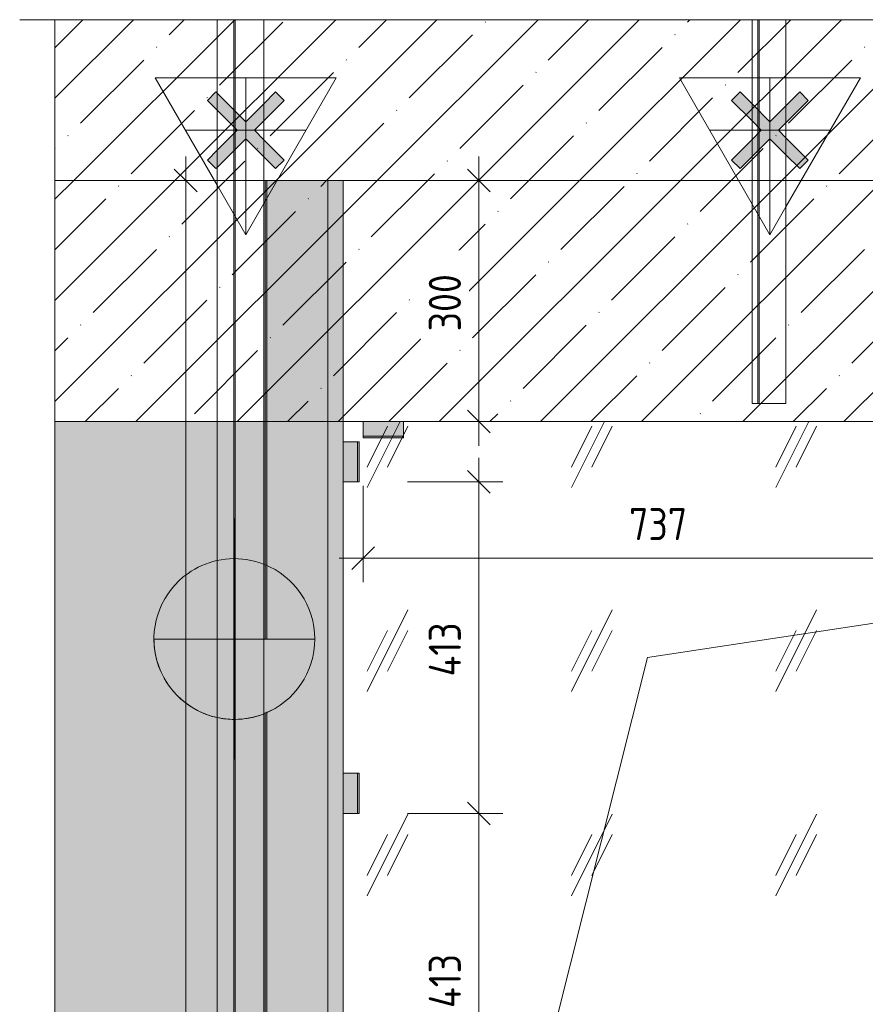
# Model space of a CAD drawing. Header units: millimetres. Extents: x -8351563 to -8343231, y 8501 to 6136062.
# Tile 3 of 42: x -8351563 to -8350511, y 10135 to 11360. Entities that reach past the tile are written whole.
import ezdxf

# ---------------------------------------------------------------- set-up
doc = ezdxf.new("R2010")
doc.units = ezdxf.units.MM
for name, color, linetype, lineweight in [('Обобщенные модели', 7, 'Continuous', 18), ('Окна', 7, 'Continuous', 18), ('Остекление', 7, 'Continuous', 18), ('Проем', 7, 'Continuous', 18), ('Размеры', 7, 'Continuous', 9), ('Размеры-20', 7, 'Continuous', 9), ('Типовые аннотации', 7, 'Continuous', 18), ('Тонкие линии', 7, 'Continuous', 18), ('Элементы узлов', 7, 'Continuous', 18)]:
    doc.layers.add(name, color=color, linetype=linetype, lineweight=lineweight)
doc.styles.add('GOST Common', font='GOST_Common.ttf', dxfattribs={"width": 0.9, "height": 40})
doc.dimstyles.new('ADSK_Основной_2_0', dxfattribs={"dimscale": 304.8, "dimtxt": 40.2286, "dimasz": 0.092782, "dimexe": 0.098425, "dimexo": 0.19685, "dimgap": 0.032808, "dimtad": 1, "dimdec": 0, "dimzin": 0, "dimdsep": 46, "dimtxsty": 'GOST Common', "dimblk1": 'OBLIQUE', "dimblk2": 'OBLIQUE', "dimsah": 1, "dimcen": 0.09, "dimdle": 0.098425, "dimazin": 0, "dimtfac": 1, "dimtdec": 4, "dimtix": 1, "dimtmove": 0, "dimatfit": 3, "dimfxl": 1, "dimtvp": 1, "dimtfill": 1, "dimtolj": 1, "dimtzin": 0, "dimarcsym": 2})
pattern_1 = [(45, (-8349962.59, 58707.51), (-62.8618, 62.8618), []), (45, (-8349899.73, 58707.51), (-62.8618, 62.8618), [111.125, -22.225, 0.67056, -21.554])]

# ---------------------------------------------------------------- blocks, each defined once
blk = doc.blocks.new('okna_rehau_dvupolnoe - 2310х1800 _створка и глухое_-21120295-Схема устройства несущих элементов окон ПВХ')
at = {"layer": 'Проем', "true_color": 0xeaeaea}
h = blk.add_hatch(dxfattribs=at)
h.set_pattern_fill('FP_1', color=254, style=0, pattern_type=2)
h.set_pattern_definition([(243.435, (-8349810.18, 58885.31), (253.99965, 254.00056), [113.592, -454.369]), (243.435, (-8349835.58, 58859.91), (253.99965, 254.00056), [56.796, -511.165]), (243.435, (-8349810.18, 58859.91), (253.99965, 254.00056), [56.796, -511.165])])
h.paths.add_polyline_path([(-8349287.4, 9060), (-8348850.5, 9060), (-8348850.5, 10860), (-8351160.5, 10860), (-8351160.5, 9060), (-8349666.6, 9060)])
at = {"layer": 'Остекление', "color": 253, "true_color": 0xaaaaaa}
for p, q in [((-8351160.5, 9095), (-8351160.5, 10860)), ((-8351160.5, 10860), (-8348850.5, 10860)), ((-8348850.5, 10860), (-8351160.5, 10860)), ((-8351160.5, 10860), (-8351160.5, 10860))]:
    blk.add_line(p, q, dxfattribs=at)
at = {"layer": 'Проем', "color": 253, "true_color": 0xaaaaaa}
for p, q in [((-8350782.2, 10566.7), (-8348850.5, 10860)), ((-8351160.5, 9060), (-8350782.2, 10566.7))]:
    blk.add_line(p, q, dxfattribs=at)
blk = doc.blocks.new('HILTI_s_Профиль_MFT-T - Профиль MFT-Ta 60x58x1_8 6m-21079020-Схема устройства несущих элементов окон ПВХ')
at = {"layer": 'Обобщенные модели', "color": 9, "true_color": 0xddb3b4}
for p, q in [((-8351317.1, 9032.5), (-8351317.1, 11360)), ((-8351317.1, 9032.5), (-8351317.1, 11360)), ((-8351296.5, 11248.1), (-8351296.5, 11360)), ((-8351296.5, 9032.5), (-8351296.5, 11360)), ((-8351294.7, 9032.5), (-8351294.7, 11360)), ((-8351294.7, 11246.3), (-8351294.7, 11360)), ((-8351259.1, 9032.5), (-8351259.1, 11360)), ((-8351259.1, 11360), (-8351259.1, 9032.5)), ((-8351296.5, 11218.1), (-8351296.5, 11226.9)), ((-8351294.7, 11219.9), (-8351294.7, 11225.1)), ((-8351296.5, 10589.5), (-8351296.5, 11196.9)), ((-8351294.7, 10589.5), (-8351294.7, 11198.7)), ((-8351296.5, 9956.5), (-8351296.5, 10489.6)), ((-8351294.7, 9956.5), (-8351294.7, 10489.6)), ((-8351296.5, 9323.5), (-8351296.5, 9856.6)), ((-8351294.7, 9323.5), (-8351294.7, 9856.6)), ((-8351296.5, 9032.5), (-8351296.5, 9223.6)), ((-8351294.7, 9032.5), (-8351294.7, 9223.6)), ((-8351259.1, 9032.5), (-8351317.1, 9032.5)), ((-8351317.1, 9032.5), (-8351296.5, 9032.5)), ((-8351296.5, 9032.5), (-8351294.7, 9032.5)), ((-8351294.7, 9032.5), (-8351259.1, 9032.5))]:
    blk.add_line(p, q, dxfattribs=at)
blk = doc.blocks.new('HILTI_s_Кронштейн_MFT-MF_LM - Кронштейн MFT-MF 190 LM-8764719-Схема устройства несущих элементов окон ПВХ')
at = {"layer": 'Элементы узлов', "true_color": 0xe2e2e2}
blk.add_hatch(color=254, dxfattribs=at).paths.add_polyline_path([(-8351318.6, 11174.8), (-8351281.5, 11211.9), (-8351244.4, 11174.8), (-8351233.8, 11185.4), (-8351270.8, 11222.5), (-8351233.8, 11259.6), (-8351244.4, 11270.2), (-8351281.5, 11233.1), (-8351318.6, 11270.2), (-8351329.2, 11259.6), (-8351292.1, 11222.5), (-8351329.2, 11185.4)])
at = {"layer": 'Элементы узлов', "color": 21, "true_color": 0xffaaaa}
blk.add_line((-8351296.5, 11072.5), (-8351296.5, 11360), dxfattribs=at)
at = {"layer": 'Элементы узлов', "color": 253, "true_color": 0xaaaaaa}
for p, q in [((-8351394.1, 11287.5), (-8351317.1, 11287.5)), ((-8351317.1, 11154.1), (-8351394.1, 11287.5)), ((-8351317.1, 11287.5), (-8351259.1, 11287.5)), ((-8351281.5, 11092.5), (-8351281.5, 11287.5)), ((-8351259.1, 11287.5), (-8351169, 11287.5)), ((-8351169, 11287.5), (-8351259.1, 11131.4)), ((-8351329.2, 11259.6), (-8351318.6, 11270.2)), ((-8351318.6, 11270.2), (-8351329.2, 11259.6)), ((-8351318.6, 11270.2), (-8351317.1, 11268.7)), ((-8351317.1, 11268.7), (-8351318.6, 11270.2)), ((-8351244.4, 11270.2), (-8351259.1, 11255.5)), ((-8351244.4, 11270.2), (-8351259.1, 11255.5)), ((-8351233.8, 11259.6), (-8351244.4, 11270.2)), ((-8351233.8, 11259.6), (-8351244.4, 11270.2)), ((-8351317.1, 11247.5), (-8351329.2, 11259.6)), ((-8351329.2, 11259.6), (-8351317.1, 11247.5)), ((-8351317.1, 11268.7), (-8351281.5, 11233.1)), ((-8351281.5, 11233.1), (-8351317.1, 11268.7)), ((-8351259.1, 11234.3), (-8351233.8, 11259.6)), ((-8351259.1, 11234.3), (-8351233.8, 11259.6)), ((-8351292.1, 11222.5), (-8351317.1, 11247.5)), ((-8351317.1, 11247.5), (-8351292.1, 11222.5)), ((-8351259.1, 11255.5), (-8351281.5, 11233.1)), ((-8351259.1, 11255.5), (-8351281.5, 11233.1)), ((-8351270.8, 11222.5), (-8351259.1, 11234.3)), ((-8351270.8, 11222.5), (-8351259.1, 11234.3)), ((-8351356.6, 11222.5), (-8351317.1, 11222.5)), ((-8351317.1, 11197.5), (-8351292.1, 11222.5)), ((-8351317.1, 11222.5), (-8351259.1, 11222.5)), ((-8351292.1, 11222.5), (-8351317.1, 11197.5)), ((-8351259.1, 11210.7), (-8351270.8, 11222.5)), ((-8351259.1, 11210.7), (-8351270.8, 11222.5)), ((-8351259.1, 11222.5), (-8351206.5, 11222.5)), ((-8351317.1, 11176.3), (-8351281.5, 11211.9)), ((-8351317.1, 11176.3), (-8351281.5, 11211.9)), ((-8351259.1, 11189.5), (-8351281.5, 11211.9)), ((-8351281.5, 11211.9), (-8351259.1, 11189.5)), ((-8351233.8, 11185.4), (-8351259.1, 11210.7)), ((-8351233.8, 11185.4), (-8351259.1, 11210.7)), ((-8351329.2, 11185.4), (-8351317.1, 11197.5)), ((-8351317.1, 11197.5), (-8351329.2, 11185.4)), ((-8351329.2, 11185.4), (-8351318.6, 11174.8)), ((-8351329.2, 11185.4), (-8351318.6, 11174.8)), ((-8351244.4, 11174.8), (-8351259.1, 11189.5)), ((-8351259.1, 11189.5), (-8351244.4, 11174.8)), ((-8351233.8, 11185.4), (-8351244.4, 11174.8)), ((-8351244.4, 11174.8), (-8351233.8, 11185.4)), ((-8351318.6, 11174.8), (-8351317.1, 11176.3)), ((-8351318.6, 11174.8), (-8351317.1, 11176.3)), ((-8351281.5, 11092.5), (-8351317.1, 11154.1)), ((-8351259.1, 11131.4), (-8351281.5, 11092.5))]:
    blk.add_line(p, q, dxfattribs=at)
blk = doc.blocks.new('HILTI_s_Кронштейн_MFT-MF_HS - Кронштейн MFT-MF 190 HS-8759227-Схема устройства несущих элементов окон ПВХ')
at = {"layer": 'Элементы узлов', "true_color": 0xe2e2e2}
for points in [[(-8351295.6, 10489.5), (-8351295.6, 10589.5), (-8351395.6, 10589.5), (-8351392.2, 10563.6), (-8351382.2, 10539.5), (-8351366.3, 10518.8), (-8351345.6, 10502.9), (-8351321.5, 10492.9), (-8351317.1, 10492.3)], [(-8351295.6, 10489.5), (-8351269.7, 10492.9), (-8351245.6, 10502.9), (-8351224.9, 10518.8), (-8351209, 10539.5), (-8351199, 10563.6), (-8351195.6, 10589.5), (-8351295.6, 10589.5)]]:
    blk.add_hatch(color=254, dxfattribs=at).paths.add_polyline_path(points)
at = {"layer": 'Элементы узлов', "color": 21, "true_color": 0xffaaaa}
blk.add_line((-8351295.6, 10439.5), (-8351295.6, 10739.5), dxfattribs=at)
at = {"layer": 'Элементы узлов', "color": 253, "true_color": 0xaaaaaa}
for p, q in [((-8351295.6, 10489.5), (-8351295.6, 10689.5)), ((-8351395.6, 10589.5), (-8351317.1, 10589.5)), ((-8351317.1, 10589.5), (-8351395.6, 10589.5)), ((-8351317.1, 10589.5), (-8351259.1, 10589.5)), ((-8351295.6, 10589.5), (-8351317.1, 10589.5)), ((-8351295.6, 10589.5), (-8351295.6, 10489.5)), ((-8351259.1, 10589.5), (-8351295.6, 10589.5)), ((-8351295.6, 10489.5), (-8351295.6, 10589.5)), ((-8351259.1, 10589.5), (-8351195.6, 10589.5)), ((-8351195.6, 10589.5), (-8351259.1, 10589.5))]:
    blk.add_line(p, q, dxfattribs=at)
for start, end in [(102.6112, 125.2174), (78.2609, 102.5118), (68.3946, 78.2609), (0, 68.3946), (125.2174, 257.4882), (180, 257.5556), (291.6054, 0), (291.6167, 0), (257.4882, 291.6054), (257.5556, 270), (270, 291.6167)]:
    blk.add_arc((-8351295.6, 10589.5), 100, start, end, dxfattribs=at)
blk = doc.blocks.new('HILTI_s_Профиль_MFT-T - Профиль MFT-Ta 60x42x1_8 6m-V28-Схема устройства несущих элементов окон ПВХ')
at = {"layer": 'Обобщенные модели', "color": 254, "true_color": 0xe2c5df}
for p, q in [((-8350652, 10882.5), (-8350652, 11360)), ((-8350652, 10882.5), (-8350652, 11360)), ((-8350644.9, 11248.1), (-8350644.9, 11360)), ((-8350644.9, 10882.5), (-8350644.9, 11360)), ((-8350643.1, 10882.5), (-8350643.1, 11360)), ((-8350643.1, 11246.3), (-8350643.1, 11360)), ((-8350610, 10882.5), (-8350610, 11360)), ((-8350610, 11360), (-8350610, 10882.5)), ((-8350644.9, 11218.1), (-8350644.9, 11226.9)), ((-8350643.1, 11219.9), (-8350643.1, 11225.1)), ((-8350644.9, 10882.5), (-8350644.9, 11196.9)), ((-8350643.1, 10882.5), (-8350643.1, 11198.7)), ((-8350610, 10882.5), (-8350652, 10882.5)), ((-8350652, 10882.5), (-8350644.9, 10882.5)), ((-8350644.9, 10882.5), (-8350643.1, 10882.5)), ((-8350643.1, 10882.5), (-8350610, 10882.5))]:
    blk.add_line(p, q, dxfattribs=at)
blk = doc.blocks.new('HILTI_s_Кронштейн_MFT-MF_LM - Кронштейн MFT-MF 190 LM-V29-Схема устройства несущих элементов окон ПВХ')
at = {"layer": 'Элементы узлов', "true_color": 0xe2e2e2}
blk.add_hatch(color=254, dxfattribs=at).paths.add_polyline_path([(-8350667, 11174.8), (-8350629.9, 11211.9), (-8350592.8, 11174.8), (-8350582.2, 11185.4), (-8350619.3, 11222.5), (-8350582.2, 11259.6), (-8350592.8, 11270.2), (-8350629.9, 11233.1), (-8350667, 11270.2), (-8350677.6, 11259.6), (-8350640.6, 11222.5), (-8350677.6, 11185.4)])
at = {"layer": 'Элементы узлов', "color": 21, "true_color": 0xffaaaa}
blk.add_line((-8350644.9, 11072.5), (-8350644.9, 11360), dxfattribs=at)
at = {"layer": 'Элементы узлов', "color": 253, "true_color": 0xaaaaaa}
for p, q in [((-8350742.5, 11287.5), (-8350652, 11287.5)), ((-8350652, 11130.7), (-8350742.5, 11287.5)), ((-8350652, 11287.5), (-8350610, 11287.5)), ((-8350629.9, 11092.5), (-8350629.9, 11287.5)), ((-8350610, 11287.5), (-8350517.4, 11287.5)), ((-8350517.4, 11287.5), (-8350610, 11127)), ((-8350677.6, 11259.6), (-8350667, 11270.2)), ((-8350667, 11270.2), (-8350677.6, 11259.6)), ((-8350667, 11270.2), (-8350652, 11255.2)), ((-8350652, 11255.2), (-8350667, 11270.2)), ((-8350592.8, 11270.2), (-8350610, 11253)), ((-8350592.8, 11270.2), (-8350610, 11253)), ((-8350582.2, 11259.6), (-8350592.8, 11270.2)), ((-8350582.2, 11259.6), (-8350592.8, 11270.2)), ((-8350652, 11234), (-8350677.6, 11259.6)), ((-8350677.6, 11259.6), (-8350652, 11234)), ((-8350610, 11231.8), (-8350582.2, 11259.6)), ((-8350610, 11231.8), (-8350582.2, 11259.6)), ((-8350652, 11255.2), (-8350629.9, 11233.1)), ((-8350629.9, 11233.1), (-8350652, 11255.2)), ((-8350610, 11253), (-8350629.9, 11233.1)), ((-8350610, 11253), (-8350629.9, 11233.1)), ((-8350640.6, 11222.5), (-8350652, 11234)), ((-8350652, 11234), (-8350640.6, 11222.5)), ((-8350705, 11222.5), (-8350652, 11222.5)), ((-8350652, 11211), (-8350640.6, 11222.5)), ((-8350652, 11222.5), (-8350610, 11222.5)), ((-8350640.6, 11222.5), (-8350652, 11211)), ((-8350619.3, 11222.5), (-8350610, 11231.8)), ((-8350619.3, 11222.5), (-8350610, 11231.8)), ((-8350610, 11213.2), (-8350619.3, 11222.5)), ((-8350610, 11213.2), (-8350619.3, 11222.5)), ((-8350610, 11222.5), (-8350554.9, 11222.5)), ((-8350677.6, 11185.4), (-8350652, 11211)), ((-8350652, 11211), (-8350677.6, 11185.4)), ((-8350652, 11189.8), (-8350629.9, 11211.9)), ((-8350652, 11189.8), (-8350629.9, 11211.9)), ((-8350610, 11192), (-8350629.9, 11211.9)), ((-8350629.9, 11211.9), (-8350610, 11192)), ((-8350582.2, 11185.4), (-8350610, 11213.2)), ((-8350582.2, 11185.4), (-8350610, 11213.2)), ((-8350677.6, 11185.4), (-8350667, 11174.8)), ((-8350677.6, 11185.4), (-8350667, 11174.8)), ((-8350667, 11174.8), (-8350652, 11189.8)), ((-8350667, 11174.8), (-8350652, 11189.8)), ((-8350592.8, 11174.8), (-8350610, 11192)), ((-8350610, 11192), (-8350592.8, 11174.8)), ((-8350582.2, 11185.4), (-8350592.8, 11174.8)), ((-8350592.8, 11174.8), (-8350582.2, 11185.4)), ((-8350629.9, 11092.5), (-8350652, 11130.7)), ((-8350610, 11127), (-8350629.9, 11092.5))]:
    blk.add_line(p, q, dxfattribs=at)
blk = doc.blocks.new('HILTI_s_СПК_Пластина крепежная - HILTI_s_СПК_Пластина крепежная-21151139-Схема устройства несущих элементов окон ПВХ')
at = {"layer": 'Обобщенные модели', "true_color": 0xff0080}
for points in [[(-8350348.8, 10842), (-8350348.8, 10860), (-8350398.8, 10860), (-8350398.8, 10842)], [(-8350398.8, 10840), (-8350348.8, 10840), (-8350348.8, 10842), (-8350398.8, 10842)]]:
    blk.add_hatch(color=230, dxfattribs=at).paths.add_polyline_path(points)
at = {"layer": 'Обобщенные модели'}
for p, q in [((-8350398.8, 10842), (-8350398.8, 10860)), ((-8350398.8, 10860), (-8350348.8, 10860)), ((-8350348.8, 10860), (-8350348.8, 10842)), ((-8350398.8, 10840), (-8350398.8, 10842)), ((-8350398.8, 10842), (-8350348.8, 10842)), ((-8350348.8, 10842), (-8350348.8, 10840)), ((-8350398.8, 10840), (-8350348.8, 10840))]:
    blk.add_line(p, q, dxfattribs=at)
blk = doc.blocks.new('HILTI_s_СПК_Пластина крепежная - HILTI_s_СПК_Пластина крепежная-V41-Схема устройства несущих элементов окон ПВХ')
at = {"layer": 'Обобщенные модели', "true_color": 0xff0080}
for points in [[(-8351160.5, 10372.5), (-8351142.5, 10372.5), (-8351142.5, 10422.5), (-8351160.5, 10422.5)], [(-8351142.5, 10372.5), (-8351140.5, 10372.5), (-8351140.5, 10422.5), (-8351142.5, 10422.5)]]:
    blk.add_hatch(color=230, dxfattribs=at).paths.add_polyline_path(points)
at = {"layer": 'Обобщенные модели'}
for p, q in [((-8351160.5, 10422.5), (-8351142.5, 10422.5)), ((-8351160.5, 10372.5), (-8351160.5, 10422.5)), ((-8351142.5, 10422.5), (-8351140.5, 10422.5)), ((-8351142.5, 10372.5), (-8351142.5, 10422.5)), ((-8351140.5, 10372.5), (-8351140.5, 10422.5)), ((-8351142.5, 10372.5), (-8351160.5, 10372.5)), ((-8351140.5, 10372.5), (-8351142.5, 10372.5))]:
    blk.add_line(p, q, dxfattribs=at)
blk = doc.blocks.new('HILTI_s_СПК_Профиль 97х157 - Профиль для окна на выносе-21151142-Схема устройства несущих элементов окон ПВХ')
at = {"layer": 'Обобщенные модели', "true_color": 0xff0080}
h = blk.add_hatch(color=230, dxfattribs=at)
h.paths.add_polyline_path([(-8351257.5, 8900), (-8351255.5, 8900), (-8351255.5, 9232.8), (-8351257.5, 9232), (-8351257.5, 8962.4)])
h.paths.add_polyline_path([(-8351257.5, 9323.5), (-8351255.5, 9323.5), (-8351255.5, 9865.8), (-8351257.5, 9865), (-8351257.5, 9859.9)])
h.paths.add_polyline_path([(-8351257.5, 9956.5), (-8351255.5, 9956.5), (-8351255.5, 10498.8), (-8351257.5, 10498), (-8351257.5, 10492.9)])
h.paths.add_polyline_path([(-8351255.5, 10589.5), (-8351255.5, 11160), (-8351257.5, 11160), (-8351257.5, 10589.5)])
h = blk.add_hatch(color=230, dxfattribs=at)
h.paths.add_polyline_path([(-8351255.5, 8900), (-8351253.1, 8900), (-8351253.1, 9233.8), (-8351255.5, 9232.8), (-8351255.5, 8964)])
h.paths.add_polyline_path([(-8351254.3, 9323.5), (-8351253.1, 9323.5), (-8351253.1, 9866.8), (-8351255.5, 9865.8), (-8351255.4, 9323.5), (-8351254.4, 9323.5)])
h.paths.add_polyline_path([(-8351255.2, 9956.5), (-8351253.1, 9956.5), (-8351253.1, 10499.8), (-8351255.5, 10498.8), (-8351255.3, 9956.5)])
h.paths.add_polyline_path([(-8351253.5, 10589.5), (-8351253.1, 10589.5), (-8351253.1, 11160), (-8351255.5, 11160), (-8351255.3, 10589.5), (-8351253.7, 10589.5)])
for points in [[(-8351253.1, 8900), (-8351179.5, 8900), (-8351179.5, 11160), (-8351253.1, 11160), (-8351253.1, 10589.5), (-8351195.6, 10589.5), (-8351199, 10563.6), (-8351209, 10539.5), (-8351224.9, 10518.8), (-8351245.6, 10502.9), (-8351253.1, 10499.8), (-8351253.1, 9956.5), (-8351195.6, 9956.5), (-8351199, 9930.6), (-8351209, 9906.5), (-8351224.9, 9885.8), (-8351245.6, 9869.9), (-8351253.1, 9866.8), (-8351253.1, 9323.5), (-8351195.6, 9323.5), (-8351199, 9297.6), (-8351209, 9273.5), (-8351224.9, 9252.8), (-8351245.6, 9236.9), (-8351253.1, 9233.8), (-8351253.1, 8965.9)], [(-8351179.5, 8900), (-8351164.5, 8900), (-8351164.5, 11160), (-8351179.5, 11160), (-8351179.5, 8940.1)], [(-8351164.5, 8900), (-8351160.5, 8900), (-8351160.6, 11160), (-8351164.5, 11160), (-8351164.5, 8940.1)]]:
    blk.add_hatch(color=230, dxfattribs=at).paths.add_polyline_path(points)
at = {"layer": 'Обобщенные модели'}
for p, q in [((-8351257.5, 11160), (-8351255.5, 11160)), ((-8351257.5, 11160), (-8351257.5, 10860)), ((-8351255.5, 11160), (-8351255.4, 11160)), ((-8351255.5, 10860), (-8351255.5, 11160)), ((-8351255.4, 11160), (-8351253.1, 11160)), ((-8351253.1, 11160), (-8351179.5, 11160)), ((-8351179.5, 11160), (-8351164.5, 11160)), ((-8351179.5, 10860), (-8351179.5, 11160)), ((-8351164.5, 11160), (-8351160.6, 11160)), ((-8351160.6, 11160), (-8351160.5, 11160)), ((-8351160.5, 10860), (-8351160.5, 11160)), ((-8351257.5, 10860), (-8351257.5, 10589.5)), ((-8351255.5, 10589.5), (-8351255.5, 10860)), ((-8351179.5, 8900), (-8351179.5, 10860)), ((-8351160.5, 8900), (-8351160.5, 10860)), ((-8351257.5, 10498), (-8351257.5, 9956.5)), ((-8351255.5, 9956.5), (-8351255.5, 10498.8)), ((-8351257.5, 9865), (-8351257.5, 9323.5)), ((-8351255.5, 9323.5), (-8351255.5, 9865.8)), ((-8351257.5, 9232), (-8351257.5, 8900)), ((-8351255.5, 8900), (-8351255.5, 9232.8)), ((-8351255.5, 8900), (-8351257.5, 8900)), ((-8351253.1, 8900), (-8351255.5, 8900)), ((-8351179.5, 8900), (-8351253.1, 8900)), ((-8351164.5, 8900), (-8351179.5, 8900)), ((-8351160.5, 8900), (-8351164.5, 8900))]:
    blk.add_line(p, q, dxfattribs=at)
blk = doc.blocks.new('HILTI_Линия_Разрыва - Тип 1-21305747-Схема устройства несущих элементов окон ПВХ')
at = {"layer": 'Элементы узлов'}
for p, q in [((-8351518.7, 9983.1), (-8351518.7, 11360)), ((-8351518.7, 8561.1), (-8351518.7, 9938.5))]:
    blk.add_line(p, q, dxfattribs=at)
blk = doc.blocks.new('HILTI_Линия_Разрыва - Тип 1-21305836-Схема устройства несущих элементов окон ПВХ')
at = {"layer": 'Элементы узлов'}
blk.add_line((-8351518.7, 11360), (-8350091.5, 11360), dxfattribs=at)
blk = doc.blocks.new('DIMBLOCK1-Схема устройства несущих элементов окон ПВХ')
at = {"layer": 'Размеры-20'}
for p, q in [((-8351135.5, 10780), (-8351135.5, 10660.3)), ((-8351135.5, 10690.3), (-8351135.5, 10780)), ((-8350398.8, 10780), (-8350398.8, 10660.3)), ((-8350398.8, 10690.3), (-8350398.8, 10780)), ((-8351165.5, 10690.3), (-8350398.8, 10690.3))]:
    blk.add_line(p, q, dxfattribs=at)
at = {"layer": 'Размеры-20', "lineweight": 18}
for p, q in [((-8351135.5, 10690.3), (-8351121.3, 10704.4)), ((-8350398.8, 10690.3), (-8350384.7, 10704.4)), ((-8351135.5, 10690.3), (-8351149.6, 10676.1)), ((-8350398.8, 10690.3), (-8350413, 10676.1))]:
    blk.add_line(p, q, dxfattribs=at)
at = {"layer": 'Размеры-20', "color": 0, "insert": (-8350805, 10752.5), "char_height": 40, "width": 90.821, "attachment_point": 1, "line_spacing_factor": 1.022761, "style": 'GOST Common', "bg_fill": 3, "box_fill_scale": 1.25, "bg_fill_color": 256, "bg_fill_true_color": 13158600, "bg_fill_transparency": 0}
blk.add_mtext('737', dxfattribs=at)
blk = doc.blocks.new('_Oblique')
at = {"color": 0, "linetype": 'ByBlock', "lineweight": -2}
blk.add_line((-0.5, -0.5), (0.5, 0.5), dxfattribs=at)
blk = doc.blocks.new('DIMBLOCK4-Схема устройства несущих элементов окон ПВХ')
at = {"layer": 'Размеры-20'}
for p, q in [((-8350991.8, 10815), (-8350991.8, 10372.5)), ((-8351080.5, 10785), (-8350961.8, 10785)), ((-8350991.8, 10785), (-8351080.5, 10785)), ((-8351080.5, 10372.5), (-8350961.8, 10372.5)), ((-8350991.8, 10372.5), (-8351080.5, 10372.5))]:
    blk.add_line(p, q, dxfattribs=at)
at = {"layer": 'Размеры-20', "lineweight": 18}
for p, q in [((-8350991.8, 10785), (-8351005.9, 10799.1)), ((-8350991.8, 10785), (-8350977.6, 10770.9)), ((-8350991.8, 10372.5), (-8351005.9, 10386.6)), ((-8350991.8, 10372.5), (-8350977.6, 10358.4))]:
    blk.add_line(p, q, dxfattribs=at)
at = {"layer": 'Размеры-20', "color": 0, "insert": (-8351054, 10543), "char_height": 40, "width": 85.912, "attachment_point": 1, "rotation": 90, "line_spacing_factor": 1.022761, "style": 'GOST Common', "bg_fill": 3, "box_fill_scale": 1.25, "bg_fill_color": 256, "bg_fill_true_color": 13158600, "bg_fill_transparency": 0}
blk.add_mtext('413', dxfattribs=at)
blk = doc.blocks.new('DIMBLOCK5-Схема устройства несущих элементов окон ПВХ')
at = {"layer": 'Размеры-20', "lineweight": 18}
for p, q in [((-8350991.8, 10372.5), (-8351005.9, 10386.6)), ((-8350991.8, 10372.5), (-8350977.6, 10358.4)), ((-8350991.8, 9960), (-8351005.9, 9974.1)), ((-8350991.8, 9960), (-8350977.6, 9945.9))]:
    blk.add_line(p, q, dxfattribs=at)
at = {"layer": 'Размеры-20'}
for p, q in [((-8351080.5, 10372.5), (-8350961.8, 10372.5)), ((-8350991.8, 10372.5), (-8351080.5, 10372.5)), ((-8350991.8, 10372.5), (-8350991.8, 9960)), ((-8351080.5, 9960), (-8350961.8, 9960)), ((-8350991.8, 9960), (-8351080.5, 9960))]:
    blk.add_line(p, q, dxfattribs=at)
at = {"layer": 'Размеры-20', "color": 0, "insert": (-8351054, 10130.5), "char_height": 40, "width": 85.912, "attachment_point": 1, "rotation": 90, "line_spacing_factor": 1.022761, "style": 'GOST Common', "bg_fill": 3, "box_fill_scale": 1.25, "bg_fill_color": 256, "bg_fill_true_color": 13158600, "bg_fill_transparency": 0}
blk.add_mtext('413', dxfattribs=at)
blk = doc.blocks.new('DIMBLOCK8-Схема устройства несущих элементов окон ПВХ')
at = {"layer": 'Размеры-20'}
for p, q in [((-8350991.8, 10830), (-8350991.8, 11190)), ((-8350951.8, 11160), (-8351021.8, 11160)), ((-8350991.8, 11160), (-8350951.8, 11160)), ((-8350951.8, 10860), (-8351021.8, 10860)), ((-8350991.8, 10860), (-8350951.8, 10860))]:
    blk.add_line(p, q, dxfattribs=at)
at = {"layer": 'Размеры-20', "lineweight": 18}
for p, q in [((-8350991.8, 11160), (-8351005.9, 11174.1)), ((-8350991.8, 11160), (-8350977.6, 11145.9)), ((-8350991.8, 10860), (-8351005.9, 10874.1)), ((-8350991.8, 10860), (-8350977.6, 10845.9))]:
    blk.add_line(p, q, dxfattribs=at)
at = {"layer": 'Размеры-20', "color": 0, "insert": (-8351054, 10972.2), "char_height": 40, "width": 90.821, "attachment_point": 1, "rotation": 90, "line_spacing_factor": 1.022761, "style": 'GOST Common', "bg_fill": 3, "box_fill_scale": 1.25, "bg_fill_color": 256, "bg_fill_true_color": 13158600, "bg_fill_transparency": 0}
blk.add_mtext('300', dxfattribs=at)
blk = doc.blocks.new('DIMBLOCK9-Схема устройства несущих элементов окон ПВХ')
at = {"layer": 'Размеры-20'}
for p, q in [((-8351356.2, 8870), (-8351356.2, 11190)), ((-8351316.2, 11160), (-8351386.2, 11160)), ((-8351356.2, 11160), (-8351316.2, 11160)), ((-8351317.5, 8900), (-8351386.2, 8900)), ((-8351356.2, 8900), (-8351317.5, 8900))]:
    blk.add_line(p, q, dxfattribs=at)
at = {"layer": 'Размеры-20', "lineweight": 18}
for p, q in [((-8351356.2, 11160), (-8351370.4, 11174.1)), ((-8351356.2, 11160), (-8351342.1, 11145.9)), ((-8351356.2, 8900), (-8351370.4, 8914.1)), ((-8351356.2, 8900), (-8351342.1, 8885.9))]:
    blk.add_line(p, q, dxfattribs=at)
at = {"layer": 'Размеры-20', "color": 0, "insert": (-8351418.5, 9979.5), "char_height": 40, "width": 121.095, "attachment_point": 1, "rotation": 90, "line_spacing_factor": 1.022761, "style": 'GOST Common', "bg_fill": 3, "box_fill_scale": 1.25, "bg_fill_color": 256, "bg_fill_true_color": 13158600, "bg_fill_transparency": 0}
blk.add_mtext('2260', dxfattribs=at)

msp = doc.modelspace()

# ---------------------------------------------------------------- hatches: boundary and pattern name
at = {"layer": 'Элементы узлов'}
h = msp.add_hatch(dxfattribs=at)
h.set_pattern_fill('FP_2', color=256, style=0, pattern_type=2)
h.set_pattern_definition(pattern_1)
h.paths.add_polyline_path([(-8348620.4, 11160), (-8348620.4, 11360), (-8350047, 11360), (-8350047, 11344.3), (-8350069.5, 11344.3), (-8350069.5, 11360), (-8350080.5, 11325.4), (-8350091.5, 11360), (-8351518.7, 11360), (-8351518.7, 11160), (-8348718.7, 11160)])
h = msp.add_hatch(dxfattribs=at)
h.set_pattern_fill('FP_2', color=256, style=0, pattern_type=2)
h.set_pattern_definition(pattern_1)
h.paths.add_polyline_path([(-8348620.4, 10860), (-8348620.4, 11160), (-8351518.7, 11160), (-8351518.7, 10860), (-8348718.7, 10860)])
h = msp.add_hatch(dxfattribs=at)
h.set_pattern_fill('FP_3', color=256, style=0, pattern_type=2)
h.set_pattern_definition([(0, (-8349962.588, 58707.508), (81.28, 20.32), [6.706, -54.254, 6.706, -379.374]), (0, (-8349962.588, 58707.508), (81.28, 20.32), [-67.666, -54.254, 6.706, -115.214, -203.2]), (0, (-8349962.588, 58707.508), (81.28, 20.32), [-243.84, 6.706, -54.254, 6.706, -135.534]), (0, (-8349962.588, 58707.508), (81.28, 20.32), [-311.506, -33.934, 6.706, -94.894]), (120, (-8349932.108, 58717.668), (-58.237636, 60.230545), [6.706, -54.254, 6.706, -379.374]), (120, (-8349932.108, 58717.668), (-58.237636, 60.230545), [-67.666, -54.254, 6.706, -115.214, -203.2]), (120, (-8349932.108, 58717.668), (-58.237636, 60.230545), [-243.84, 6.706, -54.254, 6.706, -135.534]), (120, (-8349932.108, 58717.668), (-58.237636, 60.230545), [-311.506, -33.934, 6.706, -94.894]), (240, (-8349921.948, 58758.308), (-23.042364, -80.550545), [6.706, -54.254, 6.706, -379.374]), (240, (-8349921.948, 58758.308), (-23.042364, -80.550545), [-67.666, -54.254, 6.706, -115.214, -203.2]), (240, (-8349921.948, 58758.308), (-23.042364, -80.550545), [-243.84, 6.706, -54.254, 6.706, -135.534]), (240, (-8349921.948, 58758.308), (-23.042364, -80.550545), [-311.506, -33.934, 6.706, -94.894])])
h.paths.add_polyline_path([(-8349856.2, 8561.1), (-8348620.4, 8561.1), (-8348620.4, 9938), (-8348636.1, 9938), (-8348636.1, 9960.5), (-8348620.4, 9960.5), (-8348655, 9971.5), (-8348620.4, 9982.5), (-8348620.4, 10860), (-8348850.3, 10860), (-8348850.3, 9040), (-8351160.5, 9040), (-8351160.5, 10860), (-8351518.7, 10860), (-8351518.7, 9983.1), (-8351503, 9983.1), (-8351503, 9960.5), (-8351518.7, 9960.5), (-8351484.1, 9949.5), (-8351518.7, 9938.5), (-8351518.7, 8561.1), (-8350041.2, 8561.1), (-8350041.2, 8576.8), (-8350018.7, 8576.8), (-8350018.7, 8561.1), (-8350007.7, 8595.7), (-8349996.7, 8561.1)])

# ---------------------------------------------------------------- linework, layer by layer
at = {"layer": 'Обобщенные модели'}
for p, q in [((-8351317.1, 11160), (-8351518.7, 11160)), ((-8351259.1, 11160), (-8351317.1, 11160)), ((-8351257.5, 11160), (-8351259.1, 11160)), ((-8350652, 11160), (-8351160.5, 11160)), ((-8350610, 11160), (-8350652, 11160)), ((-8350505.3, 11160), (-8350610, 11160))]:
    msp.add_line(p, q, dxfattribs=at)
at = {"layer": 'Типовые аннотации', "lineweight": 9}
msp.add_line((-8351518.7, 11360), (-8351562.5, 11360), dxfattribs=at)
at = {"layer": 'Тонкие линии'}
for p, q in [((-8351518.7, 11160), (-8348620.4, 11160)), ((-8348620.4, 11160), (-8351518.7, 11160)), ((-8351518.7, 10860), (-8351160.5, 10860)), ((-8351160.5, 10860), (-8351518.7, 10860)), ((-8351160.5, 10860), (-8348850.3, 10860)), ((-8351160.5, 9040), (-8351160.5, 10860))]:
    msp.add_line(p, q, dxfattribs=at)

# ---------------------------------------------------------------- block references
at = {"layer": 'Обобщенные модели', "color": 253, "true_color": 0xaaaaaa}
for name in ['HILTI_s_Кронштейн_MFT-MF_LM - Кронштейн MFT-MF 190 LM-8764719-Схема устройства несущих элементов окон ПВХ', 'HILTI_s_Кронштейн_MFT-MF_LM - Кронштейн MFT-MF 190 LM-V29-Схема устройства несущих элементов окон ПВХ', 'HILTI_s_Кронштейн_MFT-MF_HS - Кронштейн MFT-MF 190 HS-8759227-Схема устройства несущих элементов окон ПВХ']:
    msp.add_blockref(name, (0, 0), dxfattribs=at)
at = {"layer": 'Обобщенные модели', "color": 9, "true_color": 0xddb3b4}
msp.add_blockref('HILTI_s_Профиль_MFT-T - Профиль MFT-Ta 60x58x1_8 6m-21079020-Схема устройства несущих элементов окон ПВХ', (0, 0), dxfattribs=at)
at = {"layer": 'Обобщенные модели', "color": 254, "true_color": 0xe2c5df}
msp.add_blockref('HILTI_s_Профиль_MFT-T - Профиль MFT-Ta 60x42x1_8 6m-V28-Схема устройства несущих элементов окон ПВХ', (0, 0), dxfattribs=at)
at = {"layer": 'Обобщенные модели'}
for name, p in [('HILTI_s_СПК_Профиль 97х157 - Профиль для окна на выносе-21151142-Схема устройства несущих элементов окон ПВХ', (0, 0)), ('HILTI_s_СПК_Пластина крепежная - HILTI_s_СПК_Пластина крепежная-21151139-Схема устройства несущих элементов окон ПВХ', (-736.7, 0)), ('HILTI_s_СПК_Пластина крепежная - HILTI_s_СПК_Пластина крепежная-V41-Схема устройства несущих элементов окон ПВХ', (0, 412.5)), ('HILTI_s_СПК_Пластина крепежная - HILTI_s_СПК_Пластина крепежная-V41-Схема устройства несущих элементов окон ПВХ', (0, 0))]:
    msp.add_blockref(name, p, dxfattribs=at)
at = {"layer": 'Окна', "color": 253, "true_color": 0xaaaaaa}
msp.add_blockref('okna_rehau_dvupolnoe - 2310х1800 _створка и глухое_-21120295-Схема устройства несущих элементов окон ПВХ', (0, 0), dxfattribs=at)
at = {"layer": 'Элементы узлов'}
for name in ['HILTI_Линия_Разрыва - Тип 1-21305747-Схема устройства несущих элементов окон ПВХ', 'HILTI_Линия_Разрыва - Тип 1-21305836-Схема устройства несущих элементов окон ПВХ']:
    msp.add_blockref(name, (0, 0), dxfattribs=at)

# ---------------------------------------------------------------- next in the draw order: dimensions: what is measured, and where the dimension line sits
at = {"layer": 'Размеры'}
dim = msp.add_linear_dim(base=(-8351356.2, 11160), p1=(-8351257.5, 8900), p2=(-8351376.2, 11160), angle=90, dimstyle='ADSK_Основной_2_0', override={"dimpost": '<>', "dimfxl": 2263.117542}, dxfattribs=at)
dim.commit()
dim.dimension.update_dxf_attribs({"geometry": 'DIMBLOCK9-Схема устройства несущих элементов окон ПВХ', "text_midpoint": (-8351386.2, 10030)})
dim = msp.add_linear_dim(base=(-8350398.8, 10690.3), p1=(-8351135.5, 10840), p2=(-8350398.8, 10840), dimstyle='ADSK_Основной_2_0', override={"dimpost": '<>', "dimfxl": 736.666667}, dxfattribs=at)
dim.commit()
dim.dimension.update_dxf_attribs({"geometry": 'DIMBLOCK1-Схема устройства несущих элементов окон ПВХ', "text_midpoint": (-8350767.2, 10720.3)})

# ---------------------------------------------------------------- next in the draw order: dimensions: what is measured, and where the dimension line sits
for base, p1, p2, angle, override, picture, middle in [((-8350991.8, 11160), (-8351011.8, 10860), (-8351011.8, 11160), 90, {"dimpost": '<>', "dimfxl": 300.000088}, 'DIMBLOCK8-Схема устройства несущих элементов окон ПВХ', (-8351021.8, 11010)), ((-8350991.7729, 10372.49991), (-8351140.48357, 10784.99993), (-8351140.48357, 10372.49991), 270, {"dimpost": '<>', "dimfxl": 412.50002}, 'DIMBLOCK4-Схема устройства несущих элементов окон ПВХ', (-8351021.7729, 10578.74992))]:
    dim = msp.add_linear_dim(base=base, p1=p1, p2=p2, angle=angle, dimstyle='ADSK_Основной_2_0', override=override, dxfattribs=at)
    dim.commit()
    dim.dimension.update_dxf_attribs({"geometry": picture, "text_midpoint": middle})

# ---------------------------------------------------------------- next in the draw order: dimensions: what is measured, and where the dimension line sits
dim = msp.add_linear_dim(base=(-8350991.7729036, 9959.9999118), p1=(-8351140.483571, 10372.4999118), p2=(-8351140.483571, 9959.9999118), angle=270, dimstyle='ADSK_Основной_2_0', override={"dimpost": '<>', "dimfxl": 412.5}, dxfattribs=at)
dim.commit()
dim.dimension.update_dxf_attribs({"geometry": 'DIMBLOCK5-Схема устройства несущих элементов окон ПВХ', "text_midpoint": (-8351021.7729036, 10166.2499118)})

doc.saveas('drawing.dxf')
